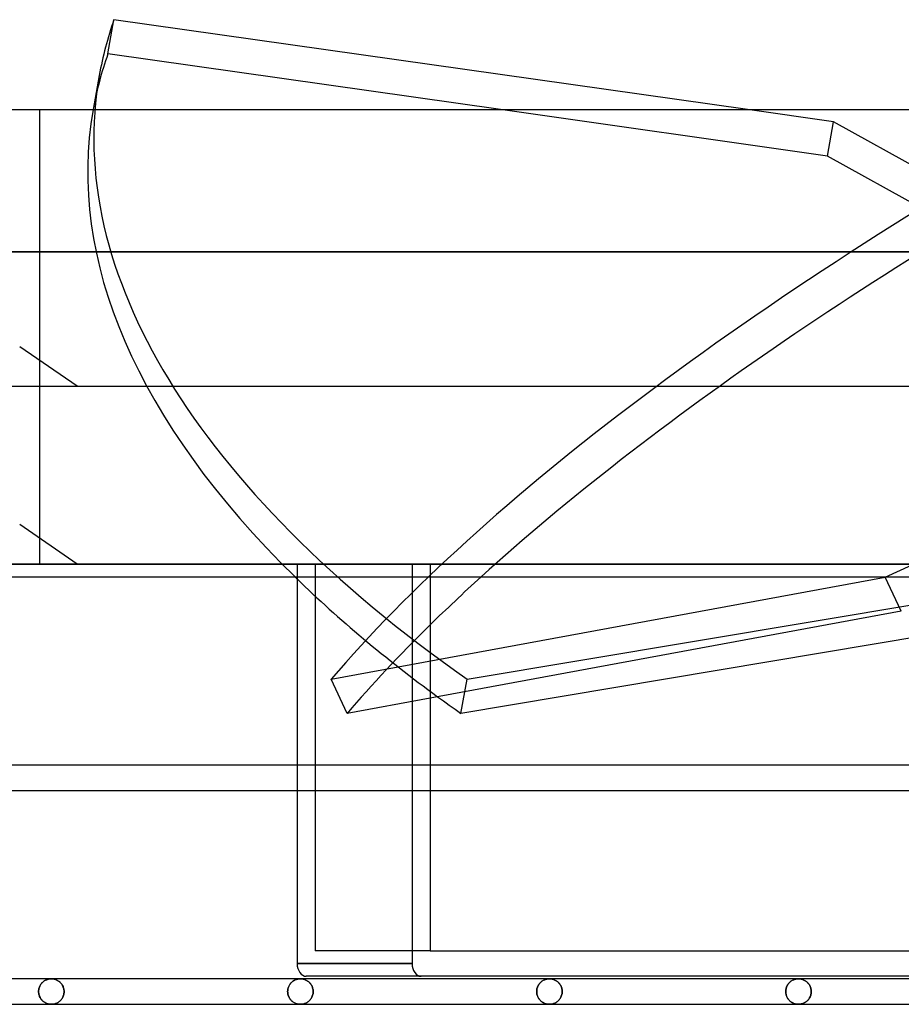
# Model space of a CAD drawing. Header units: millimetres. Extents: x -166 to 166, y -77 to 43.
# Tile 2 of 7: x -126 to -57, y -35 to 43. Entities that reach past the tile are written whole.
import ezdxf

# ---------------------------------------------------------------- set-up
doc = ezdxf.new("R2010")
doc.units = ezdxf.units.MM
doc.layers.add('HIDDEN', color=7, linetype='Continuous')
doc.layers.add('THICK', color=7, linetype='Continuous')

msp = doc.modelspace()

# ---------------------------------------------------------------- linework, layer by layer
at = {"layer": 'HIDDEN'}
for p, q in [((-124.95, 35.65), (-124.95, 0)), ((-63.148, 32.008), (-88.798, 35.65)), ((-62.669, 34.692), (-69.413, 35.65)), ((-63.148, 32.008), (-62.669, 34.692)), ((-41.976, 23.217), (-62.669, 34.692)), ((-42.455, 20.533), (-63.148, 32.008)), ((0, 24.49), (-127.5, 24.49)), ((-58.614, -1.008), (-33.542, 10.467)), ((-122, 0), (-126.5, 3.1)), ((-122, 0), (-126.5, 3.1)), ((-142.55, 0), (0, 0)), ((-103.326, 0), (-103.326, -30.325)), ((-95.725, 0), (-95.725, -31.325)), ((-104.74, 0), (-104.74, -1)), ((-103.326, 0), (-103.326, -30.325)), ((-95.725, 0), (-95.725, -1)), ((-94.31, 0), (-94.31, -1)), ((-102.074, -9.022), (-58.614, -1.008)), ((-91.42, -9.022), (-43.561, -1.008)), ((-57.36, -3.692), (-58.614, -1.008)), ((-100.82, -11.707), (-102.074, -9.022)), ((-91.899, -11.707), (-91.42, -9.022)), ((-94.31, -10.506), (-100.82, -11.707)), ((-104.74, -15.763), (-104.74, -17.763)), ((-95.725, -15.763), (-95.725, -17.763)), ((-94.31, -15.763), (-94.31, -17.763)), ((-94.31, -30.325), (-103.326, -30.325)), ((-104.74, -31.325), (-95.725, -31.325)), ((-124.954, -33.176), (-124.975, -33.242)), ((-124.975, -33.242), (-124.954, -33.176)), ((-124.928, -33.113), (-124.954, -33.176)), ((-124.954, -33.176), (-124.928, -33.113)), ((-124.898, -33.053), (-124.928, -33.113)), ((-124.928, -33.113), (-124.898, -33.053)), ((-124.866, -32.996), (-124.898, -33.053)), ((-124.898, -33.053), (-124.866, -32.996)), ((-124.831, -32.943), (-124.866, -32.996)), ((-124.866, -32.996), (-124.831, -32.943)), ((-124.793, -32.893), (-124.831, -32.943)), ((-124.831, -32.943), (-124.793, -32.893)), ((-124.753, -32.847), (-124.793, -32.893)), ((-124.793, -32.893), (-124.753, -32.847)), ((-124.711, -32.804), (-124.753, -32.847)), ((-124.753, -32.847), (-124.711, -32.804)), ((-124.667, -32.764), (-124.711, -32.804)), ((-124.711, -32.804), (-124.667, -32.764)), ((-124.622, -32.728), (-124.667, -32.764)), ((-124.667, -32.764), (-124.622, -32.728)), ((-124.576, -32.695), (-124.622, -32.728)), ((-124.622, -32.728), (-124.576, -32.695)), ((-124.529, -32.665), (-124.576, -32.695)), ((-124.576, -32.695), (-124.529, -32.665)), ((-124.48, -32.638), (-124.529, -32.665)), ((-124.529, -32.665), (-124.48, -32.638)), ((-124.431, -32.614), (-124.48, -32.638)), ((-124.48, -32.638), (-124.431, -32.614)), ((-124.381, -32.593), (-124.431, -32.614)), ((-124.431, -32.614), (-124.381, -32.593)), ((-124.33, -32.575), (-124.381, -32.593)), ((-124.381, -32.593), (-124.33, -32.575)), ((-124.279, -32.559), (-124.33, -32.575)), ((-124.33, -32.575), (-124.279, -32.559)), ((-124.228, -32.547), (-124.279, -32.559)), ((-124.279, -32.559), (-124.228, -32.547)), ((-124.176, -32.537), (-124.228, -32.547)), ((-124.228, -32.547), (-124.176, -32.537)), ((-124.124, -32.53), (-124.176, -32.537)), ((-124.176, -32.537), (-124.124, -32.53)), ((-124.072, -32.526), (-124.124, -32.53)), ((-124.124, -32.53), (-124.072, -32.526)), ((-124.02, -32.525), (-124.072, -32.526)), ((-124.072, -32.526), (-124.02, -32.525)), ((-123.965, -32.527), (-124.02, -32.525)), ((-124.02, -32.525), (-123.965, -32.527)), ((-123.91, -32.531), (-123.965, -32.527)), ((-123.965, -32.527), (-123.91, -32.531)), ((-123.855, -32.539), (-123.91, -32.531)), ((-123.91, -32.531), (-123.855, -32.539)), ((-123.801, -32.549), (-123.855, -32.539)), ((-123.855, -32.539), (-123.801, -32.549)), ((-123.748, -32.563), (-123.801, -32.549)), ((-123.801, -32.549), (-123.748, -32.563)), ((-123.696, -32.579), (-123.748, -32.563)), ((-123.748, -32.563), (-123.696, -32.579)), ((-123.644, -32.598), (-123.696, -32.579)), ((-123.696, -32.579), (-123.644, -32.598)), ((-123.594, -32.62), (-123.644, -32.598)), ((-123.644, -32.598), (-123.594, -32.62)), ((-123.545, -32.645), (-123.594, -32.62)), ((-123.594, -32.62), (-123.545, -32.645)), ((-123.497, -32.672), (-123.545, -32.645)), ((-123.545, -32.645), (-123.497, -32.672)), ((-123.45, -32.702), (-123.497, -32.672)), ((-123.497, -32.672), (-123.45, -32.702)), ((-123.404, -32.736), (-123.45, -32.702)), ((-123.45, -32.702), (-123.404, -32.736)), ((-123.36, -32.772), (-123.404, -32.736)), ((-123.404, -32.736), (-123.36, -32.772)), ((-123.317, -32.812), (-123.36, -32.772)), ((-123.36, -32.772), (-123.317, -32.812)), ((-123.275, -32.855), (-123.317, -32.812)), ((-123.317, -32.812), (-123.275, -32.855)), ((-123.236, -32.901), (-123.275, -32.855)), ((-123.275, -32.855), (-123.236, -32.901)), ((-123.199, -32.951), (-123.236, -32.901)), ((-123.236, -32.901), (-123.199, -32.951)), ((-123.164, -33.003), (-123.199, -32.951)), ((-123.199, -32.951), (-123.164, -33.003)), ((-123.132, -33.059), (-123.164, -33.003)), ((-123.164, -33.003), (-123.132, -33.059)), ((-123.103, -33.118), (-123.132, -33.059)), ((-123.132, -33.059), (-123.103, -33.118)), ((-123.078, -33.181), (-123.103, -33.118)), ((-123.103, -33.118), (-123.078, -33.181)), ((-123.056, -33.246), (-123.078, -33.181)), ((-123.078, -33.181), (-123.056, -33.246)), ((-105.448, -33.252), (-105.427, -33.188)), ((-105.423, -33.176), (-105.445, -33.242)), ((-105.427, -33.188), (-105.403, -33.127)), ((-105.397, -33.113), (-105.423, -33.176)), ((-105.403, -33.127), (-105.376, -33.068)), ((-105.368, -33.053), (-105.397, -33.113)), ((-105.376, -33.068), (-105.345, -33.013)), ((-105.335, -32.996), (-105.368, -33.053)), ((-105.345, -33.013), (-105.312, -32.961)), ((-105.3, -32.943), (-105.335, -32.996)), ((-105.312, -32.961), (-105.277, -32.911)), ((-105.262, -32.893), (-105.3, -32.943)), ((-105.277, -32.911), (-105.239, -32.865)), ((-105.222, -32.847), (-105.262, -32.893)), ((-105.239, -32.865), (-105.199, -32.823)), ((-105.181, -32.804), (-105.222, -32.847)), ((-105.199, -32.823), (-105.158, -32.783)), ((-105.137, -32.764), (-105.181, -32.804)), ((-105.158, -32.783), (-105.116, -32.746)), ((-105.092, -32.728), (-105.137, -32.764)), ((-105.116, -32.746), (-105.072, -32.713)), ((-105.046, -32.695), (-105.092, -32.728)), ((-105.072, -32.713), (-105.026, -32.682)), ((-104.998, -32.665), (-105.046, -32.695)), ((-105.026, -32.682), (-104.981, -32.654)), ((-104.95, -32.638), (-104.998, -32.665)), ((-104.981, -32.654), (-104.934, -32.629)), ((-104.901, -32.614), (-104.95, -32.638)), ((-104.934, -32.629), (-104.886, -32.607)), ((-104.851, -32.593), (-104.901, -32.614)), ((-104.886, -32.607), (-104.838, -32.588)), ((-104.8, -32.575), (-104.851, -32.593)), ((-104.838, -32.588), (-104.789, -32.571)), ((-104.749, -32.559), (-104.8, -32.575)), ((-104.789, -32.571), (-104.74, -32.557)), ((-104.698, -32.547), (-104.749, -32.559)), ((-104.74, -32.557), (-104.69, -32.545)), ((-104.646, -32.537), (-104.698, -32.547)), ((-104.69, -32.545), (-104.64, -32.536)), ((-104.594, -32.53), (-104.646, -32.537)), ((-104.64, -32.536), (-104.59, -32.53)), ((-104.542, -32.526), (-104.594, -32.53)), ((-104.59, -32.53), (-104.54, -32.526)), ((-104.49, -32.525), (-104.542, -32.526)), ((-104.54, -32.526), (-104.49, -32.525)), ((-104.435, -32.527), (-104.49, -32.525)), ((-104.49, -32.525), (-104.435, -32.527)), ((-104.379, -32.531), (-104.435, -32.527)), ((-104.435, -32.527), (-104.379, -32.531)), ((-104.324, -32.539), (-104.379, -32.531)), ((-104.379, -32.531), (-104.324, -32.539)), ((-104.27, -32.549), (-104.324, -32.539)), ((-104.324, -32.539), (-104.27, -32.549)), ((-104.216, -32.563), (-104.27, -32.549)), ((-104.27, -32.549), (-104.216, -32.563)), ((-104.163, -32.58), (-104.216, -32.563)), ((-104.216, -32.563), (-104.163, -32.58)), ((-104.112, -32.599), (-104.163, -32.58)), ((-104.163, -32.58), (-104.112, -32.599)), ((-104.061, -32.621), (-104.112, -32.599)), ((-104.112, -32.599), (-104.061, -32.621)), ((-104.012, -32.646), (-104.061, -32.621)), ((-104.061, -32.621), (-104.012, -32.646)), ((-103.963, -32.674), (-104.012, -32.646)), ((-104.012, -32.646), (-103.963, -32.674)), ((-103.917, -32.704), (-103.963, -32.674)), ((-103.963, -32.674), (-103.917, -32.704)), ((-103.871, -32.738), (-103.917, -32.704)), ((-103.917, -32.704), (-103.871, -32.738)), ((-103.827, -32.774), (-103.871, -32.738)), ((-103.871, -32.738), (-103.827, -32.774)), ((-103.784, -32.814), (-103.827, -32.774)), ((-103.827, -32.774), (-103.784, -32.814)), ((-103.743, -32.857), (-103.784, -32.814)), ((-103.784, -32.814), (-103.743, -32.857)), ((-103.704, -32.903), (-103.743, -32.857)), ((-103.743, -32.857), (-103.704, -32.903)), ((-103.667, -32.953), (-103.704, -32.903)), ((-103.704, -32.903), (-103.667, -32.953)), ((-103.632, -33.005), (-103.667, -32.953)), ((-103.667, -32.953), (-103.632, -33.005)), ((-103.6, -33.061), (-103.632, -33.005)), ((-103.632, -33.005), (-103.6, -33.061)), ((-103.572, -33.12), (-103.6, -33.061)), ((-103.6, -33.061), (-103.572, -33.12)), ((-103.546, -33.182), (-103.572, -33.12)), ((-103.572, -33.12), (-103.546, -33.182)), ((-103.525, -33.247), (-103.546, -33.182)), ((-103.546, -33.182), (-103.525, -33.247)), ((-85.896, -33.188), (-85.917, -33.252)), ((-85.914, -33.242), (-85.892, -33.176)), ((-85.872, -33.127), (-85.896, -33.188)), ((-85.892, -33.176), (-85.866, -33.113)), ((-85.845, -33.068), (-85.872, -33.127)), ((-85.866, -33.113), (-85.837, -33.053)), ((-85.815, -33.013), (-85.845, -33.068)), ((-85.837, -33.053), (-85.805, -32.996)), ((-85.782, -32.961), (-85.815, -33.013)), ((-85.805, -32.996), (-85.769, -32.943)), ((-85.746, -32.911), (-85.782, -32.961)), ((-85.769, -32.943), (-85.732, -32.893)), ((-85.708, -32.865), (-85.746, -32.911)), ((-85.732, -32.893), (-85.692, -32.847)), ((-85.669, -32.823), (-85.708, -32.865)), ((-85.692, -32.847), (-85.65, -32.804)), ((-85.628, -32.783), (-85.669, -32.823)), ((-85.65, -32.804), (-85.607, -32.764)), ((-85.585, -32.746), (-85.628, -32.783)), ((-85.607, -32.764), (-85.562, -32.728)), ((-85.541, -32.713), (-85.585, -32.746)), ((-85.562, -32.728), (-85.515, -32.695)), ((-85.496, -32.682), (-85.541, -32.713)), ((-85.515, -32.695), (-85.468, -32.664)), ((-85.45, -32.654), (-85.496, -32.682)), ((-85.468, -32.664), (-85.42, -32.638)), ((-85.403, -32.629), (-85.45, -32.654)), ((-85.42, -32.638), (-85.371, -32.614)), ((-85.356, -32.607), (-85.403, -32.629)), ((-85.371, -32.614), (-85.321, -32.593)), ((-85.308, -32.588), (-85.356, -32.607)), ((-85.321, -32.593), (-85.27, -32.575)), ((-85.259, -32.571), (-85.308, -32.588)), ((-85.27, -32.575), (-85.219, -32.559)), ((-85.21, -32.557), (-85.259, -32.571)), ((-85.219, -32.559), (-85.168, -32.547)), ((-85.16, -32.545), (-85.21, -32.557)), ((-85.168, -32.547), (-85.116, -32.537)), ((-85.11, -32.536), (-85.16, -32.545)), ((-85.116, -32.537), (-85.064, -32.53)), ((-85.06, -32.53), (-85.11, -32.536)), ((-85.064, -32.53), (-85.012, -32.526)), ((-85.01, -32.526), (-85.06, -32.53)), ((-85.012, -32.526), (-84.96, -32.525)), ((-84.96, -32.525), (-85.01, -32.526)), ((-84.905, -32.527), (-84.96, -32.525)), ((-84.96, -32.525), (-84.905, -32.527)), ((-84.849, -32.531), (-84.905, -32.527)), ((-84.905, -32.527), (-84.849, -32.531)), ((-84.794, -32.539), (-84.849, -32.531)), ((-84.849, -32.531), (-84.794, -32.539)), ((-84.74, -32.549), (-84.794, -32.539)), ((-84.794, -32.539), (-84.74, -32.549)), ((-84.687, -32.563), (-84.74, -32.549)), ((-84.74, -32.549), (-84.687, -32.563)), ((-84.634, -32.579), (-84.687, -32.563)), ((-84.687, -32.563), (-84.634, -32.579)), ((-84.582, -32.599), (-84.634, -32.579)), ((-84.634, -32.579), (-84.582, -32.599)), ((-84.532, -32.621), (-84.582, -32.599)), ((-84.582, -32.599), (-84.532, -32.621)), ((-84.482, -32.646), (-84.532, -32.621)), ((-84.532, -32.621), (-84.482, -32.646)), ((-84.434, -32.673), (-84.482, -32.646)), ((-84.482, -32.646), (-84.434, -32.673)), ((-84.387, -32.704), (-84.434, -32.673)), ((-84.434, -32.673), (-84.387, -32.704)), ((-84.342, -32.737), (-84.387, -32.704)), ((-84.387, -32.704), (-84.342, -32.737)), ((-84.297, -32.774), (-84.342, -32.737)), ((-84.342, -32.737), (-84.297, -32.774)), ((-84.254, -32.813), (-84.297, -32.774)), ((-84.297, -32.774), (-84.254, -32.813)), ((-84.213, -32.856), (-84.254, -32.813)), ((-84.254, -32.813), (-84.213, -32.856)), ((-84.174, -32.902), (-84.213, -32.856)), ((-84.213, -32.856), (-84.174, -32.902)), ((-84.137, -32.952), (-84.174, -32.902)), ((-84.174, -32.902), (-84.137, -32.952)), ((-84.102, -33.005), (-84.137, -32.952)), ((-84.137, -32.952), (-84.102, -33.005)), ((-84.07, -33.06), (-84.102, -33.005)), ((-84.102, -33.005), (-84.07, -33.06)), ((-84.041, -33.119), (-84.07, -33.06)), ((-84.07, -33.06), (-84.041, -33.119)), ((-84.016, -33.181), (-84.041, -33.119)), ((-84.041, -33.119), (-84.016, -33.181)), ((-83.994, -33.246), (-84.016, -33.181)), ((-84.016, -33.181), (-83.994, -33.246)), ((-66.365, -33.188), (-66.385, -33.252)), ((-66.382, -33.242), (-66.361, -33.176)), ((-66.341, -33.127), (-66.365, -33.188)), ((-66.361, -33.176), (-66.335, -33.113)), ((-66.314, -33.069), (-66.341, -33.127)), ((-66.335, -33.113), (-66.306, -33.054)), ((-66.284, -33.013), (-66.314, -33.069)), ((-66.306, -33.054), (-66.274, -32.997)), ((-66.251, -32.961), (-66.284, -33.013)), ((-66.274, -32.997), (-66.239, -32.943)), ((-66.215, -32.912), (-66.251, -32.961)), ((-66.239, -32.943), (-66.201, -32.894)), ((-66.178, -32.866), (-66.215, -32.912)), ((-66.201, -32.894), (-66.161, -32.847)), ((-66.138, -32.823), (-66.178, -32.866)), ((-66.161, -32.847), (-66.119, -32.804)), ((-66.097, -32.783), (-66.138, -32.823)), ((-66.119, -32.804), (-66.076, -32.764)), ((-66.055, -32.746), (-66.097, -32.783)), ((-66.076, -32.764), (-66.031, -32.728)), ((-66.011, -32.713), (-66.055, -32.746)), ((-66.031, -32.728), (-65.985, -32.695)), ((-65.966, -32.682), (-66.011, -32.713)), ((-65.985, -32.695), (-65.937, -32.664)), ((-65.92, -32.654), (-65.966, -32.682)), ((-65.937, -32.664), (-65.889, -32.637)), ((-65.873, -32.629), (-65.92, -32.654)), ((-65.889, -32.637), (-65.84, -32.613)), ((-65.825, -32.607), (-65.873, -32.629)), ((-65.84, -32.613), (-65.79, -32.593)), ((-65.777, -32.588), (-65.825, -32.607)), ((-65.79, -32.593), (-65.74, -32.574)), ((-65.729, -32.571), (-65.777, -32.588)), ((-65.74, -32.574), (-65.689, -32.559)), ((-65.679, -32.557), (-65.729, -32.571)), ((-65.689, -32.559), (-65.638, -32.547)), ((-65.63, -32.545), (-65.679, -32.557)), ((-65.638, -32.547), (-65.586, -32.537)), ((-65.58, -32.536), (-65.63, -32.545)), ((-65.586, -32.537), (-65.534, -32.53)), ((-65.53, -32.53), (-65.58, -32.536)), ((-65.534, -32.53), (-65.482, -32.526)), ((-65.48, -32.526), (-65.53, -32.53)), ((-65.482, -32.526), (-65.43, -32.525)), ((-65.43, -32.525), (-65.48, -32.526)), ((-65.375, -32.527), (-65.43, -32.525)), ((-65.43, -32.525), (-65.375, -32.527)), ((-65.319, -32.531), (-65.375, -32.527)), ((-65.375, -32.527), (-65.319, -32.531)), ((-65.265, -32.539), (-65.319, -32.531)), ((-65.319, -32.531), (-65.265, -32.539)), ((-65.211, -32.549), (-65.265, -32.539)), ((-65.265, -32.539), (-65.211, -32.549)), ((-65.157, -32.563), (-65.211, -32.549)), ((-65.211, -32.549), (-65.157, -32.563)), ((-65.105, -32.579), (-65.157, -32.563)), ((-65.157, -32.563), (-65.105, -32.579)), ((-65.053, -32.598), (-65.105, -32.579)), ((-65.105, -32.579), (-65.053, -32.598)), ((-65.002, -32.62), (-65.053, -32.598)), ((-65.053, -32.598), (-65.002, -32.62)), ((-64.953, -32.645), (-65.002, -32.62)), ((-65.002, -32.62), (-64.953, -32.645)), ((-64.905, -32.673), (-64.953, -32.645)), ((-64.953, -32.645), (-64.905, -32.673)), ((-64.858, -32.703), (-64.905, -32.673)), ((-64.905, -32.673), (-64.858, -32.703)), ((-64.812, -32.736), (-64.858, -32.703)), ((-64.858, -32.703), (-64.812, -32.736)), ((-64.767, -32.773), (-64.812, -32.736)), ((-64.812, -32.736), (-64.767, -32.773)), ((-64.724, -32.813), (-64.767, -32.773)), ((-64.767, -32.773), (-64.724, -32.813)), ((-64.683, -32.856), (-64.724, -32.813)), ((-64.724, -32.813), (-64.683, -32.856)), ((-64.643, -32.902), (-64.683, -32.856)), ((-64.683, -32.856), (-64.643, -32.902)), ((-64.606, -32.951), (-64.643, -32.902)), ((-64.643, -32.902), (-64.606, -32.951)), ((-64.571, -33.004), (-64.606, -32.951)), ((-64.606, -32.951), (-64.571, -33.004)), ((-64.539, -33.06), (-64.571, -33.004)), ((-64.571, -33.004), (-64.539, -33.06)), ((-64.51, -33.119), (-64.539, -33.06)), ((-64.539, -33.06), (-64.51, -33.119)), ((-64.484, -33.181), (-64.51, -33.119)), ((-64.51, -33.119), (-64.484, -33.181)), ((-64.463, -33.246), (-64.484, -33.181)), ((-64.484, -33.181), (-64.463, -33.246)), ((-125.013, -33.452), (-125.016, -33.525)), ((-125.016, -33.525), (-125.013, -33.452)), ((-125.016, -33.525), (-125.014, -33.595)), ((-125.014, -33.595), (-125.016, -33.525)), ((-125.014, -33.595), (-125.006, -33.664)), ((-125.006, -33.664), (-125.014, -33.595)), ((-125.006, -33.38), (-125.013, -33.452)), ((-125.013, -33.452), (-125.006, -33.38)), ((-124.993, -33.31), (-125.006, -33.38)), ((-125.006, -33.38), (-124.993, -33.31)), ((-125.006, -33.664), (-124.994, -33.732)), ((-124.994, -33.732), (-125.006, -33.664)), ((-124.994, -33.732), (-124.978, -33.798)), ((-124.978, -33.798), (-124.994, -33.732)), ((-124.975, -33.242), (-124.993, -33.31)), ((-124.993, -33.31), (-124.975, -33.242)), ((-124.978, -33.798), (-124.958, -33.862)), ((-124.958, -33.862), (-124.978, -33.798)), ((-124.958, -33.862), (-124.934, -33.923)), ((-124.934, -33.923), (-124.958, -33.862)), ((-124.934, -33.923), (-124.906, -33.982)), ((-124.906, -33.982), (-124.934, -33.923)), ((-123.145, -34.014), (-123.113, -33.952)), ((-123.113, -33.952), (-123.145, -34.014)), ((-123.113, -33.952), (-123.085, -33.888)), ((-123.085, -33.888), (-123.113, -33.952)), ((-123.085, -33.888), (-123.061, -33.82)), ((-123.061, -33.82), (-123.085, -33.888)), ((-123.061, -33.82), (-123.042, -33.749)), ((-123.042, -33.749), (-123.061, -33.82)), ((-123.039, -33.313), (-123.056, -33.246)), ((-123.056, -33.246), (-123.039, -33.313)), ((-123.042, -33.749), (-123.027, -33.676)), ((-123.027, -33.676), (-123.042, -33.749)), ((-123.026, -33.382), (-123.039, -33.313)), ((-123.039, -33.313), (-123.026, -33.382)), ((-123.027, -33.676), (-123.019, -33.601)), ((-123.019, -33.601), (-123.027, -33.676)), ((-123.019, -33.453), (-123.026, -33.382)), ((-123.026, -33.382), (-123.019, -33.453)), ((-123.016, -33.525), (-123.019, -33.453)), ((-123.019, -33.453), (-123.016, -33.525)), ((-123.019, -33.601), (-123.016, -33.525)), ((-123.016, -33.525), (-123.019, -33.601)), ((-105.483, -33.452), (-105.485, -33.525)), ((-105.485, -33.525), (-105.483, -33.455)), ((-105.485, -33.525), (-105.483, -33.595)), ((-105.483, -33.598), (-105.485, -33.525)), ((-105.475, -33.38), (-105.483, -33.452)), ((-105.483, -33.455), (-105.476, -33.386)), ((-105.483, -33.595), (-105.476, -33.664)), ((-105.475, -33.67), (-105.483, -33.598)), ((-105.476, -33.386), (-105.464, -33.318)), ((-105.476, -33.664), (-105.464, -33.732)), ((-105.462, -33.31), (-105.475, -33.38)), ((-105.462, -33.74), (-105.475, -33.67)), ((-105.464, -33.318), (-105.448, -33.252)), ((-105.464, -33.732), (-105.448, -33.798)), ((-105.445, -33.242), (-105.462, -33.31)), ((-105.445, -33.808), (-105.462, -33.74)), ((-105.448, -33.798), (-105.427, -33.862)), ((-105.423, -33.874), (-105.445, -33.808)), ((-105.427, -33.862), (-105.403, -33.923)), ((-105.397, -33.937), (-105.423, -33.874)), ((-105.403, -33.923), (-105.376, -33.982)), ((-105.368, -33.997), (-105.397, -33.937)), ((-105.376, -33.982), (-105.345, -34.037)), ((-103.614, -34.014), (-103.582, -33.952)), ((-103.582, -33.952), (-103.614, -34.014)), ((-103.582, -33.952), (-103.554, -33.888)), ((-103.554, -33.888), (-103.582, -33.952)), ((-103.554, -33.888), (-103.53, -33.82)), ((-103.53, -33.82), (-103.554, -33.888)), ((-103.53, -33.82), (-103.511, -33.749)), ((-103.511, -33.749), (-103.53, -33.82)), ((-103.508, -33.314), (-103.525, -33.247)), ((-103.525, -33.247), (-103.508, -33.314)), ((-103.511, -33.749), (-103.497, -33.676)), ((-103.497, -33.676), (-103.511, -33.749)), ((-103.495, -33.383), (-103.508, -33.314)), ((-103.508, -33.314), (-103.495, -33.383)), ((-103.497, -33.676), (-103.488, -33.601)), ((-103.488, -33.601), (-103.497, -33.676)), ((-103.488, -33.454), (-103.495, -33.383)), ((-103.495, -33.383), (-103.488, -33.454)), ((-103.485, -33.525), (-103.488, -33.454)), ((-103.488, -33.454), (-103.485, -33.525)), ((-103.488, -33.601), (-103.485, -33.525)), ((-103.485, -33.525), (-103.488, -33.601)), ((-85.954, -33.525), (-85.952, -33.452)), ((-85.952, -33.455), (-85.954, -33.525)), ((-85.954, -33.525), (-85.952, -33.598)), ((-85.952, -33.595), (-85.954, -33.525)), ((-85.952, -33.452), (-85.944, -33.381)), ((-85.945, -33.386), (-85.952, -33.455)), ((-85.945, -33.664), (-85.952, -33.595)), ((-85.952, -33.598), (-85.944, -33.669)), ((-85.933, -33.318), (-85.945, -33.386)), ((-85.933, -33.732), (-85.945, -33.664)), ((-85.944, -33.381), (-85.931, -33.31)), ((-85.944, -33.669), (-85.931, -33.74)), ((-85.917, -33.252), (-85.933, -33.318)), ((-85.917, -33.798), (-85.933, -33.732)), ((-85.931, -33.31), (-85.914, -33.242)), ((-85.931, -33.74), (-85.914, -33.808)), ((-85.896, -33.862), (-85.917, -33.798)), ((-85.914, -33.808), (-85.892, -33.874)), ((-85.872, -33.923), (-85.896, -33.862)), ((-85.892, -33.874), (-85.866, -33.937)), ((-85.845, -33.982), (-85.872, -33.923)), ((-85.866, -33.937), (-85.837, -33.997)), ((-85.815, -34.037), (-85.845, -33.982)), ((-84.083, -34.014), (-84.051, -33.953)), ((-84.051, -33.953), (-84.083, -34.014)), ((-84.051, -33.953), (-84.023, -33.888)), ((-84.023, -33.888), (-84.051, -33.953)), ((-84.023, -33.888), (-83.999, -33.82)), ((-83.999, -33.82), (-84.023, -33.888)), ((-83.999, -33.82), (-83.98, -33.749)), ((-83.98, -33.749), (-83.999, -33.82)), ((-83.977, -33.314), (-83.994, -33.246)), ((-83.994, -33.246), (-83.977, -33.314)), ((-83.98, -33.749), (-83.966, -33.676)), ((-83.966, -33.676), (-83.98, -33.749)), ((-83.964, -33.383), (-83.977, -33.314)), ((-83.977, -33.314), (-83.964, -33.383)), ((-83.966, -33.676), (-83.957, -33.601)), ((-83.957, -33.601), (-83.966, -33.676)), ((-83.957, -33.454), (-83.964, -33.383)), ((-83.964, -33.383), (-83.957, -33.454)), ((-83.954, -33.525), (-83.957, -33.454)), ((-83.957, -33.454), (-83.954, -33.525)), ((-83.957, -33.601), (-83.954, -33.525)), ((-83.954, -33.525), (-83.957, -33.601)), ((-66.422, -33.525), (-66.42, -33.452)), ((-66.42, -33.455), (-66.422, -33.525)), ((-66.422, -33.525), (-66.42, -33.598)), ((-66.42, -33.595), (-66.422, -33.525)), ((-66.42, -33.452), (-66.412, -33.381)), ((-66.413, -33.386), (-66.42, -33.455)), ((-66.413, -33.664), (-66.42, -33.595)), ((-66.42, -33.598), (-66.412, -33.669)), ((-66.401, -33.318), (-66.413, -33.386)), ((-66.401, -33.732), (-66.413, -33.664)), ((-66.412, -33.381), (-66.399, -33.31)), ((-66.412, -33.669), (-66.399, -33.74)), ((-66.385, -33.252), (-66.401, -33.318)), ((-66.385, -33.798), (-66.401, -33.732)), ((-66.399, -33.31), (-66.382, -33.242)), ((-66.399, -33.74), (-66.382, -33.808)), ((-66.365, -33.862), (-66.385, -33.798)), ((-66.382, -33.808), (-66.361, -33.874)), ((-66.341, -33.923), (-66.365, -33.862)), ((-66.361, -33.874), (-66.335, -33.937)), ((-66.314, -33.981), (-66.341, -33.923)), ((-66.335, -33.937), (-66.306, -33.996)), ((-66.284, -34.037), (-66.314, -33.981)), ((-64.547, -34.006), (-64.516, -33.946)), ((-64.516, -33.946), (-64.547, -34.006)), ((-64.516, -33.946), (-64.489, -33.882)), ((-64.489, -33.882), (-64.516, -33.946)), ((-64.489, -33.882), (-64.466, -33.815)), ((-64.466, -33.815), (-64.489, -33.882)), ((-64.466, -33.815), (-64.447, -33.745)), ((-64.447, -33.745), (-64.466, -33.815)), ((-64.445, -33.313), (-64.463, -33.246)), ((-64.463, -33.246), (-64.445, -33.313)), ((-64.447, -33.745), (-64.433, -33.673)), ((-64.433, -33.673), (-64.447, -33.745)), ((-64.433, -33.383), (-64.445, -33.313)), ((-64.445, -33.313), (-64.433, -33.383)), ((-64.425, -33.453), (-64.433, -33.383)), ((-64.433, -33.383), (-64.425, -33.453)), ((-64.433, -33.673), (-64.425, -33.599)), ((-64.425, -33.599), (-64.433, -33.673)), ((-64.422, -33.525), (-64.425, -33.453)), ((-64.425, -33.453), (-64.422, -33.525)), ((-64.425, -33.599), (-64.422, -33.525)), ((-64.422, -33.525), (-64.425, -33.599)), ((-124.906, -33.982), (-124.876, -34.037)), ((-124.876, -34.037), (-124.906, -33.982)), ((-124.876, -34.037), (-124.843, -34.09)), ((-124.843, -34.09), (-124.876, -34.037)), ((-124.843, -34.09), (-124.807, -34.139)), ((-124.807, -34.139), (-124.843, -34.09)), ((-124.807, -34.139), (-124.769, -34.185)), ((-124.769, -34.185), (-124.807, -34.139)), ((-124.769, -34.185), (-124.73, -34.227)), ((-124.73, -34.227), (-124.769, -34.185)), ((-124.73, -34.227), (-124.689, -34.267)), ((-124.689, -34.267), (-124.73, -34.227)), ((-124.689, -34.267), (-124.646, -34.304)), ((-124.646, -34.304), (-124.689, -34.267)), ((-124.646, -34.304), (-124.602, -34.337)), ((-124.602, -34.337), (-124.646, -34.304)), ((-124.602, -34.337), (-124.557, -34.368)), ((-124.557, -34.368), (-124.602, -34.337)), ((-124.557, -34.368), (-124.511, -34.396)), ((-124.511, -34.396), (-124.557, -34.368)), ((-124.511, -34.396), (-124.464, -34.421)), ((-124.464, -34.421), (-124.511, -34.396)), ((-124.464, -34.421), (-124.416, -34.443)), ((-124.416, -34.443), (-124.464, -34.421)), ((-124.416, -34.443), (-124.368, -34.462)), ((-124.368, -34.462), (-124.416, -34.443)), ((-124.368, -34.462), (-124.319, -34.479)), ((-124.319, -34.479), (-124.368, -34.462)), ((-124.319, -34.479), (-124.27, -34.493)), ((-124.27, -34.493), (-124.319, -34.479)), ((-124.27, -34.493), (-124.22, -34.505)), ((-124.22, -34.505), (-124.27, -34.493)), ((-124.22, -34.505), (-124.17, -34.514)), ((-124.17, -34.514), (-124.22, -34.505)), ((-124.17, -34.514), (-124.12, -34.52)), ((-124.12, -34.52), (-124.17, -34.514)), ((-124.12, -34.52), (-124.07, -34.524)), ((-124.07, -34.524), (-124.12, -34.52)), ((-124.07, -34.524), (-124.02, -34.525)), ((-124.02, -34.525), (-124.07, -34.524)), ((-124.02, -34.525), (-123.966, -34.524)), ((-123.966, -34.524), (-124.02, -34.525)), ((-123.966, -34.524), (-123.911, -34.519)), ((-123.911, -34.519), (-123.966, -34.524)), ((-123.911, -34.519), (-123.857, -34.512)), ((-123.857, -34.512), (-123.911, -34.519)), ((-123.857, -34.512), (-123.803, -34.501)), ((-123.803, -34.501), (-123.857, -34.512)), ((-123.803, -34.501), (-123.75, -34.488)), ((-123.75, -34.488), (-123.803, -34.501)), ((-123.75, -34.488), (-123.697, -34.471)), ((-123.697, -34.471), (-123.75, -34.488)), ((-123.697, -34.471), (-123.644, -34.452)), ((-123.644, -34.452), (-123.697, -34.471)), ((-123.644, -34.452), (-123.592, -34.429)), ((-123.592, -34.429), (-123.644, -34.452)), ((-123.592, -34.429), (-123.541, -34.403)), ((-123.541, -34.403), (-123.592, -34.429)), ((-123.541, -34.403), (-123.49, -34.374)), ((-123.49, -34.374), (-123.541, -34.403)), ((-123.49, -34.374), (-123.441, -34.341)), ((-123.441, -34.341), (-123.49, -34.374)), ((-123.441, -34.341), (-123.393, -34.305)), ((-123.393, -34.305), (-123.441, -34.341)), ((-123.393, -34.305), (-123.346, -34.266)), ((-123.346, -34.266), (-123.393, -34.305)), ((-123.346, -34.266), (-123.302, -34.223)), ((-123.302, -34.223), (-123.346, -34.266)), ((-123.302, -34.223), (-123.259, -34.176)), ((-123.259, -34.176), (-123.302, -34.223)), ((-123.259, -34.176), (-123.218, -34.126)), ((-123.218, -34.126), (-123.259, -34.176)), ((-123.218, -34.126), (-123.18, -34.072)), ((-123.18, -34.072), (-123.218, -34.126)), ((-123.18, -34.072), (-123.145, -34.014)), ((-123.145, -34.014), (-123.18, -34.072)), ((-105.335, -34.054), (-105.368, -33.997)), ((-105.345, -34.037), (-105.312, -34.089)), ((-105.3, -34.107), (-105.335, -34.054)), ((-105.312, -34.089), (-105.277, -34.139)), ((-105.262, -34.157), (-105.3, -34.107)), ((-105.277, -34.139), (-105.239, -34.185)), ((-105.222, -34.203), (-105.262, -34.157)), ((-105.239, -34.185), (-105.199, -34.227)), ((-105.181, -34.246), (-105.222, -34.203)), ((-105.199, -34.227), (-105.158, -34.267)), ((-105.137, -34.286), (-105.181, -34.246)), ((-105.158, -34.267), (-105.116, -34.304)), ((-105.092, -34.322), (-105.137, -34.286)), ((-105.116, -34.304), (-105.072, -34.337)), ((-105.046, -34.355), (-105.092, -34.322)), ((-105.072, -34.337), (-105.026, -34.368)), ((-104.998, -34.385), (-105.046, -34.355)), ((-105.026, -34.368), (-104.981, -34.396)), ((-104.95, -34.412), (-104.998, -34.385)), ((-104.981, -34.396), (-104.934, -34.421)), ((-104.901, -34.436), (-104.95, -34.412)), ((-104.934, -34.421), (-104.886, -34.443)), ((-104.851, -34.457), (-104.901, -34.436)), ((-104.886, -34.443), (-104.838, -34.462)), ((-104.8, -34.475), (-104.851, -34.457)), ((-104.838, -34.462), (-104.789, -34.479)), ((-104.749, -34.491), (-104.8, -34.475)), ((-104.789, -34.479), (-104.74, -34.493)), ((-104.698, -34.503), (-104.749, -34.491)), ((-104.74, -34.493), (-104.69, -34.505)), ((-104.646, -34.513), (-104.698, -34.503)), ((-104.69, -34.505), (-104.64, -34.514)), ((-104.594, -34.52), (-104.646, -34.513)), ((-104.64, -34.514), (-104.59, -34.52)), ((-104.542, -34.524), (-104.594, -34.52)), ((-104.59, -34.52), (-104.54, -34.524)), ((-104.49, -34.525), (-104.542, -34.524)), ((-104.54, -34.524), (-104.49, -34.525)), ((-104.49, -34.525), (-104.436, -34.524)), ((-104.436, -34.524), (-104.49, -34.525)), ((-104.436, -34.524), (-104.381, -34.519)), ((-104.381, -34.519), (-104.436, -34.524)), ((-104.381, -34.519), (-104.327, -34.512)), ((-104.327, -34.512), (-104.381, -34.519)), ((-104.327, -34.512), (-104.273, -34.501)), ((-104.273, -34.501), (-104.327, -34.512)), ((-104.273, -34.501), (-104.22, -34.488)), ((-104.22, -34.488), (-104.273, -34.501)), ((-104.22, -34.488), (-104.167, -34.471)), ((-104.167, -34.471), (-104.22, -34.488)), ((-104.167, -34.471), (-104.114, -34.452)), ((-104.114, -34.452), (-104.167, -34.471)), ((-104.114, -34.452), (-104.062, -34.429)), ((-104.062, -34.429), (-104.114, -34.452)), ((-104.062, -34.429), (-104.011, -34.403)), ((-104.011, -34.403), (-104.062, -34.429)), ((-104.011, -34.403), (-103.96, -34.374)), ((-103.96, -34.374), (-104.011, -34.403)), ((-103.96, -34.374), (-103.911, -34.341)), ((-103.911, -34.341), (-103.96, -34.374)), ((-103.911, -34.341), (-103.863, -34.306)), ((-103.863, -34.306), (-103.911, -34.341)), ((-103.863, -34.306), (-103.816, -34.266)), ((-103.816, -34.266), (-103.863, -34.306)), ((-103.816, -34.266), (-103.771, -34.223)), ((-103.771, -34.223), (-103.816, -34.266)), ((-103.771, -34.223), (-103.728, -34.176)), ((-103.728, -34.176), (-103.771, -34.223)), ((-103.728, -34.176), (-103.687, -34.126)), ((-103.687, -34.126), (-103.728, -34.176)), ((-103.687, -34.126), (-103.649, -34.072)), ((-103.649, -34.072), (-103.687, -34.126)), ((-103.649, -34.072), (-103.614, -34.014)), ((-103.614, -34.014), (-103.649, -34.072)), ((-85.837, -33.997), (-85.805, -34.054)), ((-85.782, -34.089), (-85.815, -34.037)), ((-85.805, -34.054), (-85.769, -34.107)), ((-85.746, -34.139), (-85.782, -34.089)), ((-85.769, -34.107), (-85.732, -34.157)), ((-85.708, -34.185), (-85.746, -34.139)), ((-85.732, -34.157), (-85.692, -34.203)), ((-85.669, -34.227), (-85.708, -34.185)), ((-85.692, -34.203), (-85.65, -34.246)), ((-85.628, -34.267), (-85.669, -34.227)), ((-85.65, -34.246), (-85.607, -34.286)), ((-85.585, -34.304), (-85.628, -34.267)), ((-85.607, -34.286), (-85.562, -34.322)), ((-85.541, -34.337), (-85.585, -34.304)), ((-85.562, -34.322), (-85.515, -34.355)), ((-85.496, -34.368), (-85.541, -34.337)), ((-85.515, -34.355), (-85.468, -34.386)), ((-85.45, -34.396), (-85.496, -34.368)), ((-85.468, -34.386), (-85.42, -34.412)), ((-85.403, -34.421), (-85.45, -34.396)), ((-85.42, -34.412), (-85.371, -34.436)), ((-85.356, -34.443), (-85.403, -34.421)), ((-85.371, -34.436), (-85.321, -34.457)), ((-85.308, -34.462), (-85.356, -34.443)), ((-85.321, -34.457), (-85.27, -34.475)), ((-85.259, -34.479), (-85.308, -34.462)), ((-85.27, -34.475), (-85.219, -34.491)), ((-85.21, -34.493), (-85.259, -34.479)), ((-85.219, -34.491), (-85.168, -34.503)), ((-85.16, -34.505), (-85.21, -34.493)), ((-85.168, -34.503), (-85.116, -34.513)), ((-85.11, -34.514), (-85.16, -34.505)), ((-85.116, -34.513), (-85.064, -34.52)), ((-85.06, -34.52), (-85.11, -34.514)), ((-85.064, -34.52), (-85.012, -34.524)), ((-85.01, -34.524), (-85.06, -34.52)), ((-85.012, -34.524), (-84.96, -34.525)), ((-84.96, -34.525), (-85.01, -34.524)), ((-84.96, -34.525), (-84.906, -34.524)), ((-84.906, -34.524), (-84.96, -34.525)), ((-84.906, -34.524), (-84.851, -34.519)), ((-84.851, -34.519), (-84.906, -34.524)), ((-84.851, -34.519), (-84.797, -34.512)), ((-84.797, -34.512), (-84.851, -34.519)), ((-84.797, -34.512), (-84.743, -34.501)), ((-84.743, -34.501), (-84.797, -34.512)), ((-84.743, -34.501), (-84.69, -34.488)), ((-84.69, -34.488), (-84.743, -34.501)), ((-84.69, -34.488), (-84.636, -34.471)), ((-84.636, -34.471), (-84.69, -34.488)), ((-84.636, -34.471), (-84.584, -34.452)), ((-84.584, -34.452), (-84.636, -34.471)), ((-84.584, -34.452), (-84.532, -34.429)), ((-84.532, -34.429), (-84.584, -34.452)), ((-84.532, -34.429), (-84.48, -34.403)), ((-84.48, -34.403), (-84.532, -34.429)), ((-84.48, -34.403), (-84.43, -34.374)), ((-84.43, -34.374), (-84.48, -34.403)), ((-84.43, -34.374), (-84.381, -34.341)), ((-84.381, -34.341), (-84.43, -34.374)), ((-84.381, -34.341), (-84.333, -34.306)), ((-84.333, -34.306), (-84.381, -34.341)), ((-84.333, -34.306), (-84.286, -34.266)), ((-84.286, -34.266), (-84.333, -34.306)), ((-84.286, -34.266), (-84.241, -34.223)), ((-84.241, -34.223), (-84.286, -34.266)), ((-84.241, -34.223), (-84.198, -34.176)), ((-84.198, -34.176), (-84.241, -34.223)), ((-84.198, -34.176), (-84.157, -34.126)), ((-84.157, -34.126), (-84.198, -34.176)), ((-84.157, -34.126), (-84.118, -34.072)), ((-84.118, -34.072), (-84.157, -34.126)), ((-84.118, -34.072), (-84.083, -34.014)), ((-84.083, -34.014), (-84.118, -34.072)), ((-66.306, -33.996), (-66.274, -34.053)), ((-66.251, -34.089), (-66.284, -34.037)), ((-66.274, -34.053), (-66.239, -34.107)), ((-66.215, -34.138), (-66.251, -34.089)), ((-66.239, -34.107), (-66.201, -34.156)), ((-66.178, -34.184), (-66.215, -34.138)), ((-66.201, -34.156), (-66.161, -34.203)), ((-66.138, -34.227), (-66.178, -34.184)), ((-66.161, -34.203), (-66.119, -34.246)), ((-66.097, -34.267), (-66.138, -34.227)), ((-66.119, -34.246), (-66.076, -34.286)), ((-66.055, -34.304), (-66.097, -34.267)), ((-66.076, -34.286), (-66.031, -34.322)), ((-66.011, -34.337), (-66.055, -34.304)), ((-66.031, -34.322), (-65.985, -34.355)), ((-65.966, -34.368), (-66.011, -34.337)), ((-65.985, -34.355), (-65.937, -34.386)), ((-65.92, -34.396), (-65.966, -34.368)), ((-65.937, -34.386), (-65.889, -34.413)), ((-65.873, -34.421), (-65.92, -34.396)), ((-65.889, -34.413), (-65.84, -34.437)), ((-65.825, -34.443), (-65.873, -34.421)), ((-65.84, -34.437), (-65.79, -34.457)), ((-65.777, -34.462), (-65.825, -34.443)), ((-65.79, -34.457), (-65.74, -34.476)), ((-65.729, -34.479), (-65.777, -34.462)), ((-65.74, -34.476), (-65.689, -34.491)), ((-65.679, -34.493), (-65.729, -34.479)), ((-65.689, -34.491), (-65.638, -34.503)), ((-65.63, -34.505), (-65.679, -34.493)), ((-65.638, -34.503), (-65.586, -34.513)), ((-65.58, -34.514), (-65.63, -34.505)), ((-65.586, -34.513), (-65.534, -34.52)), ((-65.53, -34.52), (-65.58, -34.514)), ((-65.534, -34.52), (-65.482, -34.524)), ((-65.48, -34.524), (-65.53, -34.52)), ((-65.482, -34.524), (-65.43, -34.525)), ((-65.43, -34.525), (-65.48, -34.524)), ((-65.43, -34.525), (-65.372, -34.523)), ((-65.372, -34.523), (-65.43, -34.525)), ((-65.372, -34.523), (-65.315, -34.518)), ((-65.315, -34.518), (-65.372, -34.523)), ((-65.315, -34.518), (-65.258, -34.51)), ((-65.258, -34.51), (-65.315, -34.518)), ((-65.258, -34.51), (-65.202, -34.499)), ((-65.202, -34.499), (-65.258, -34.51)), ((-65.202, -34.499), (-65.147, -34.484)), ((-65.147, -34.484), (-65.202, -34.499)), ((-65.147, -34.484), (-65.092, -34.467)), ((-65.092, -34.467), (-65.147, -34.484)), ((-65.092, -34.467), (-65.039, -34.446)), ((-65.039, -34.446), (-65.092, -34.467)), ((-65.039, -34.446), (-64.986, -34.422)), ((-64.986, -34.422), (-65.039, -34.446)), ((-64.986, -34.422), (-64.935, -34.395)), ((-64.935, -34.395), (-64.986, -34.422)), ((-64.935, -34.395), (-64.886, -34.365)), ((-64.886, -34.365), (-64.935, -34.395)), ((-64.886, -34.365), (-64.838, -34.333)), ((-64.838, -34.333), (-64.886, -34.365)), ((-64.838, -34.333), (-64.791, -34.296)), ((-64.791, -34.296), (-64.838, -34.333)), ((-64.791, -34.296), (-64.745, -34.257)), ((-64.745, -34.257), (-64.791, -34.296)), ((-64.745, -34.257), (-64.701, -34.214)), ((-64.701, -34.214), (-64.745, -34.257)), ((-64.701, -34.214), (-64.659, -34.167)), ((-64.659, -34.167), (-64.701, -34.214)), ((-64.659, -34.167), (-64.619, -34.117)), ((-64.619, -34.117), (-64.659, -34.167)), ((-64.619, -34.117), (-64.582, -34.063)), ((-64.582, -34.063), (-64.619, -34.117)), ((-64.582, -34.063), (-64.547, -34.006)), ((-64.547, -34.006), (-64.582, -34.063))]:
    msp.add_line(p, q, dxfattribs=at)
for centre, major_axis, ratio, start_param, end_param in [((0.239, 16.842), (-120.497, 21.498), 0.475528, 0.000001, 0.795265), ((-0.239, 14.158), (120.497, -21.498), 0.475528, -3.141493, -2.532381), ((-0.627, 16.842), (-110.899, -51.799), 0.293893, -1.321549, -0.572847), ((0.627, 14.158), (110.899, 51.799), 0.293893, 1.77358, 2.382692), ((-0.239, 14.158), (120.497, -21.498), 0.475528, -2.5296, -2.369791), ((0.627, 14.158), (110.899, 51.799), 0.293893, 2.446797, 2.568746), ((-95.017, -31.325), (0, -1), 0.707107, -1.570796, 0)]:
    msp.add_ellipse(centre, major_axis=major_axis, ratio=ratio, start_param=start_param, end_param=end_param, dxfattribs=at)
at = {"layer": 'THICK'}
for p, q in [((-119.586, 40.022), (-119.107, 42.707)), ((-69.413, 35.65), (-119.107, 42.707)), ((-88.798, 35.65), (-119.586, 40.022)), ((-120.258, 38.34), (-120.737, 35.656)), ((-127.5, 35.65), (0, 35.65)), ((-127.5, 24.49), (0, 24.49)), ((-122, 13.95), (-126.5, 17.05)), ((-166.5, 13.95), (166.5, 13.95)), ((166.5, 0), (-166.5, 0)), ((-143.547, -1), (-1, -1)), ((-104.74, -1), (-104.74, -15.763)), ((-95.725, -1), (-95.725, -15.763)), ((-94.31, -1), (-94.31, -15.763)), ((-57.36, -3.692), (-94.31, -10.506)), ((-44.04, -3.692), (-91.899, -11.707)), ((-1, -15.763), (-143.547, -15.763)), ((-143.547, -17.763), (-1, -17.763)), ((-104.74, -17.763), (-104.74, -31.325)), ((-95.725, -17.763), (-95.725, -31.325)), ((-94.31, -17.763), (-94.31, -30.325)), ((-94.31, -30.325), (-43.524, -30.325)), ((-95.725, -31.325), (-104.74, -31.325)), ((-95.017, -32.325), (-104.033, -32.325)), ((-43.231, -32.325), (-95.017, -32.325)), ((-1, -32.525), (-143.547, -32.525)), ((-143.55, -34.525), (0, -34.525))]:
    msp.add_line(p, q, dxfattribs=at)
for centre, major_axis, ratio, start_param, end_param in [((0.239, 16.842), (-120.497, 21.498), 0.475528, -0.0774, 0.000001), ((-0.239, 14.158), (120.497, -21.498), 0.475528, 3.064193, 3.141594), ((-0.239, 14.158), (120.497, -21.498), 0.475528, -2.532381, -2.5296), ((0.627, 14.158), (110.899, 51.799), 0.293893, 2.382692, 2.446797), ((-0.239, 14.158), (120.497, -21.498), 0.475528, -2.369791, -2.346328), ((-104.033, -31.325), (0, 1), 0.707107, 1.570796, 3.141593), ((-95.017, -31.325), (0, -1), 0.707107, -1.570796, 0)]:
    msp.add_ellipse(centre, major_axis=major_axis, ratio=ratio, start_param=start_param, end_param=end_param, dxfattribs=at)

doc.saveas('drawing.dxf')
